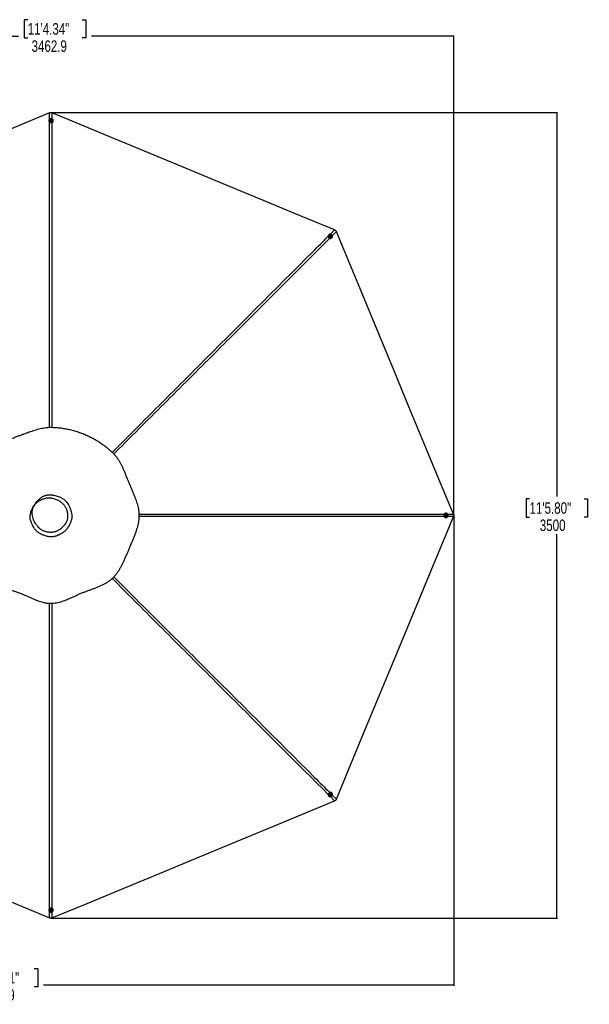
# Model space of a CAD drawing. Header units: millimetres. Extents: x 1684 to 18395, y 701 to 16538.
# Tile 49 of 61: x 6295 to 11242, y 7982 to 16538. Entities that reach past the tile are written whole.
import ezdxf

# ---------------------------------------------------------------- set-up
doc = ezdxf.new("R2010")
doc.units = ezdxf.units.MM
doc.header["$LTSCALE"] = 2
doc.layers.add('COMPONENT_GEOMETRY', color=7, linetype='Continuous')
doc.styles.add('SLDTEXTSTYLE0', font='TXT', dxfattribs={"width": 0.75})
doc.dimstyles.new('SLDDIMSTYLE1', dxfattribs={"dimtxt": 100, "dimasz": 6.604, "dimexe": 0, "dimexo": 0.0625, "dimgap": 25, "dimtad": 0, "dimtih": 1, "dimtoh": 1, "dimdec": 1, "dimrnd": 1e-09, "dimzin": 12, "dimdsep": 46, "dimtxsty": 'SLDTEXTSTYLE0', "dimsah": 1, "dimcen": 0.09, "dimadec": 0, "dimazin": 3, "dimtfac": 1, "dimtdec": 1, "dimtofl": 0, "dimtmove": 0, "dimatfit": 3, "dimfxl": 1, "dimfrac": 2, "dimtolj": 1, "dimtzin": 12, "dimarcsym": 0})

# ---------------------------------------------------------------- blocks, each defined once
blk = doc.blocks.new('_D_5')
at = {"layer": 'COMPONENT_GEOMETRY', "color": 7}
for p, q in [((6586.8, 15730.4), (10966, 15730.4)), ((10959.7, 15730.4), (10959.7, 12394.7)), ((10722.7, 12374.4), (10692.2, 12374.4)), ((10692.2, 12374.4), (10692.2, 12215.6)), ((11196.7, 12374.4), (11227.1, 12374.4)), ((11227.1, 12374.4), (11227.1, 12215.6)), ((10692.2, 12215.6), (10722.7, 12215.6)), ((11227.1, 12215.6), (11196.7, 12215.6)), ((10959.7, 8730.3), (10959.7, 12066)), ((6611.5, 8730.3), (10966, 8730.3))]:
    blk.add_line(p, q, dxfattribs=at)
for points in [[(10959.7, 15730.4), (10958.7, 15723.8), (10960.7, 15723.8)], [(10959.7, 8730.3), (10960.7, 8736.9), (10958.7, 8736.9)]]:
    blk.add_solid(points, dxfattribs=at)
at = {"layer": 'COMPONENT_GEOMETRY', "color": 7, "char_height": 100, "attachment_point": 1, "style": 'SLDTEXTSTYLE0'}
for s, insert in [('11\'5.80"', (10722.7, 12344.5)), ('3500', (10811.9, 12194.9))]:
    blk.add_mtext(s, dxfattribs=dict(at, insert=insert))
blk = doc.blocks.new('_D_6')
at = {"layer": 'COMPONENT_GEOMETRY', "color": 7}
for p, q in [((6364.3, 16537.6), (6333.8, 16537.6)), ((6333.8, 16537.6), (6333.8, 16378.8)), ((6838.3, 16537.6), (6868.8, 16537.6)), ((6868.8, 16537.6), (6868.8, 16378.8)), ((3138.4, 13270.5), (3138.4, 16399.9)), ((3138.4, 16393.6), (6283.1, 16393.6)), ((6333.8, 16378.8), (6364.3, 16378.8)), ((6868.8, 16378.8), (6838.3, 16378.8)), ((10064.3, 16393.6), (6919.5, 16393.6)), ((10064.3, 12233.2), (10064.3, 16399.9))]:
    blk.add_line(p, q, dxfattribs=at)
for points in [[(3138.4, 16393.6), (3145, 16392.5), (3145, 16394.6)], [(10064.3, 16393.6), (10057.7, 16394.6), (10057.7, 16392.5)]]:
    blk.add_solid(points, dxfattribs=at)
at = {"layer": 'COMPONENT_GEOMETRY', "color": 7, "char_height": 100, "attachment_point": 1, "style": 'SLDTEXTSTYLE0'}
for s, insert in [('11\'4.34"', (6364.3, 16507.7)), ('3462.9', (6398.1, 16358.1))]:
    blk.add_mtext(s, dxfattribs=dict(at, insert=insert))
blk = doc.blocks.new('_D_7')
at = {"layer": 'COMPONENT_GEOMETRY', "color": 7}
for p, q in [((10064.3, 12169.9), (10064.3, 8142.5)), ((2230.4, 11325.3), (2230.4, 8142.5)), ((5873.4, 8292.8), (5842.9, 8292.8)), ((5842.9, 8292.8), (5842.9, 8134.1)), ((6421.3, 8292.8), (6451.7, 8292.8)), ((6451.7, 8292.8), (6451.7, 8134.1)), ((2230.4, 8148.8), (5792.2, 8148.8)), ((5842.9, 8134.1), (5873.4, 8134.1)), ((6451.7, 8134.1), (6421.3, 8134.1)), ((10064.3, 8148.8), (6502.4, 8148.8))]:
    blk.add_line(p, q, dxfattribs=at)
for points in [[(2230.4, 8148.8), (2237, 8147.8), (2237, 8149.8)], [(10064.3, 8148.8), (10057.7, 8149.8), (10057.7, 8147.8)]]:
    blk.add_solid(points, dxfattribs=at)
at = {"layer": 'COMPONENT_GEOMETRY', "color": 7, "char_height": 100, "attachment_point": 1, "style": 'SLDTEXTSTYLE0'}
for s, insert in [('12\'10.21"', (5873.4, 8263)), ('3916.9', (5944.1, 8113.4))]:
    blk.add_mtext(s, dxfattribs=dict(at, insert=insert))

msp = doc.modelspace()

# ---------------------------------------------------------------- linework, layer by layer
at = {"color": 7, "linetype": 'Continuous', "lineweight": 25}
for p, q in [((6548.41, 15660.7), (6548.42, 15659.29)), ((6557.71, 15661.05), (6557.71, 15660.74)), ((6563.75, 15663.26), (6565.72, 15665.86)), ((6565.23, 15660.39), (6563.75, 15663.26)), ((6564.14, 15662.51), (6564.74, 15663.3)), ((6564.74, 15663.3), (6565.73, 15664.61)), ((6568.68, 15660.13), (6565.23, 15660.39)), ((6565.72, 15665.86), (6569.18, 15665.61)), ((6565.73, 15664.61), (6565.72, 15665.86)), ((6565.73, 15664.61), (6567.46, 15664.48)), ((6567.46, 15664.48), (6569.18, 15664.35)), ((6570.66, 15662.74), (6568.68, 15660.13)), ((6569.18, 15665.61), (6570.66, 15662.74)), ((6569.18, 15664.35), (6569.18, 15665.61)), ((6569.18, 15664.35), (6569.92, 15662.92)), ((6569.92, 15662.92), (6570.27, 15662.24)), ((6576.71, 15660.83), (6576.71, 15661.13)), ((6586.02, 15659.46), (6586.01, 15660.87)), ((8979.64, 14669.25), (8978.65, 14668.25)), ((8986.45, 14662.91), (8986.24, 14662.69)), ((8991.29, 14657.11), (8992.27, 14660.19)), ((8993.55, 14654.49), (8991.29, 14657.11)), ((8992.02, 14659.39), (8993.01, 14659.52)), ((8992.27, 14660.19), (8995.51, 14660.64)), ((8993.01, 14659.52), (8994.63, 14659.75)), ((8996.79, 14654.94), (8993.55, 14654.49)), ((8994.63, 14659.75), (8995.51, 14660.64)), ((8994.63, 14659.75), (8995.76, 14658.44)), ((8995.51, 14660.64), (8997.77, 14658.01)), ((8995.76, 14658.44), (8996.89, 14657.13)), ((8996.4, 14655.59), (8996.16, 14654.85)), ((8996.89, 14657.13), (8996.4, 14655.59)), ((8997.77, 14658.01), (8996.79, 14654.94)), ((8996.89, 14657.13), (8997.77, 14658.01)), ((8999.71, 14649.3), (8999.93, 14649.52)), ((9005.32, 14641.75), (9006.31, 14642.75)), ((9997.76, 12249.03), (9996.36, 12249.03)), ((9998.06, 12239.73), (9997.76, 12239.73)), ((9996.36, 12211.43), (9997.76, 12211.43)), ((9997.1, 12228.75), (9997.36, 12232.2)), ((9999.71, 12226.78), (9997.1, 12228.75)), ((9997.36, 12232.2), (10000.22, 12233.68)), ((9997.76, 12220.73), (9998.06, 12220.73)), ((9999.89, 12227.52), (9999.2, 12227.16)), ((9999.48, 12233.3), (10000.28, 12232.7)), ((10002.58, 12228.26), (9999.71, 12226.78)), ((10001.32, 12228.26), (9999.89, 12227.52)), ((10000.22, 12233.68), (10002.83, 12231.71)), ((10000.28, 12232.7), (10001.58, 12231.71)), ((10001.45, 12229.99), (10001.32, 12228.26)), ((10001.32, 12228.26), (10002.58, 12228.26)), ((10001.58, 12231.71), (10001.45, 12229.99)), ((10001.58, 12231.71), (10002.83, 12231.71)), ((10002.83, 12231.71), (10002.58, 12228.26)), ((8978.65, 9792.21), (8979.64, 9791.21)), ((8986.24, 9797.77), (8986.45, 9797.55)), ((8991.46, 9803.88), (8994.08, 9806.13)), ((8991.91, 9800.64), (8991.46, 9803.88)), ((8992.56, 9801.04), (8991.82, 9801.27)), ((8994.99, 9799.66), (8991.91, 9800.64)), ((8994.1, 9800.55), (8992.56, 9801.04)), ((8994.08, 9806.13), (8997.16, 9805.16)), ((8995.41, 9801.68), (8994.1, 9800.55)), ((8994.1, 9800.55), (8994.99, 9799.66)), ((8997.61, 9801.92), (8994.99, 9799.66)), ((8996.73, 9802.81), (8995.41, 9801.68)), ((8996.36, 9805.41), (8996.5, 9804.43)), ((8996.5, 9804.43), (8996.73, 9802.81)), ((8996.73, 9802.81), (8997.61, 9801.92)), ((8997.16, 9805.16), (8997.61, 9801.92)), ((8999.93, 9810.94), (8999.71, 9811.16)), ((9006.31, 9817.71), (9005.32, 9818.71)), ((6548.42, 8801.17), (6548.41, 8799.76)), ((6557.71, 8799.72), (6557.71, 8799.41)), ((6563.75, 8797.72), (6565.72, 8800.33)), ((6565.24, 8794.85), (6563.75, 8797.72)), ((6564.5, 8797.54), (6564.14, 8798.24)), ((6565.24, 8796.11), (6564.5, 8797.54)), ((6565.24, 8796.11), (6565.24, 8794.85)), ((6566.97, 8795.98), (6565.24, 8796.11)), ((6568.69, 8794.6), (6565.24, 8794.85)), ((6565.72, 8800.33), (6569.17, 8800.07)), ((6568.69, 8795.85), (6566.97, 8795.98)), ((6570.66, 8797.2), (6568.69, 8794.6)), ((6569.68, 8797.16), (6568.69, 8795.85)), ((6568.69, 8795.85), (6568.69, 8794.6)), ((6569.17, 8800.07), (6570.66, 8797.2)), ((6570.27, 8797.94), (6569.68, 8797.16)), ((6576.71, 8799.33), (6576.71, 8799.64)), ((6586.01, 8799.59), (6586.02, 8801))]:
    msp.add_line(p, q, dxfattribs=at)
at = {"color": 8, "linetype": 'Continuous', "lineweight": 25}
for p, q in [((6553.75, 15672.33), (6553.74, 15727.94)), ((6574.98, 15727.94), (6574.97, 15676.15)), ((8992.77, 14673.65), (9030.11, 14711)), ((9045.13, 14695.98), (9009.72, 14660.58)), ((10011.97, 12240.84), (10062.07, 12240.85)), ((10062.07, 12219.61), (10011.81, 12219.62)), ((9030.11, 9749.46), (8992.76, 9786.83)), ((9009.67, 9799.93), (9045.13, 9764.48)), ((6553.74, 8732.52), (6553.75, 8788.09)), ((6574.97, 8784.35), (6574.98, 8732.52))]:
    msp.add_line(p, q, dxfattribs=at)
at = {"color": 7, "linetype": 'Continuous', "lineweight": 25, "flags": 128}
for points in [[(6553.74, 15727.94), (6249.15, 15601.78), (5935.08, 15471.69), (5621, 15341.59), (5306.93, 15211.5), (4866.89, 15029.23), (4552.82, 14899.13), (4238.74, 14769.04), (4100.46, 14711.76)], [(6585.48, 15664.85), (6584.27, 15668.04), (6582.4, 15670.94), (6579.94, 15673.45), (6577, 15675.48), (6573.68, 15676.95), (6570.11, 15677.79), (6566.43, 15677.98), (6562.78, 15677.5), (6559.3, 15676.39), (6556.13, 15674.67), (6553.38, 15672.42), (6551.16, 15669.73), (6549.56, 15666.69), (6548.64, 15663.42), (6548.43, 15660.06), (6548.94, 15656.72), (6550.16, 15653.53), (6552.03, 15650.63), (6554.48, 15648.11), (6557.43, 15646.08), (6560.75, 15644.62), (6564.31, 15643.78), (6567.99, 15643.59), (6571.64, 15644.06), (6575.12, 15645.18), (6578.3, 15646.89), (6581.05, 15649.14), (6583.27, 15651.84), (6584.87, 15654.88), (6585.79, 15658.14), (6586, 15661.51), (6585.48, 15664.85)], [(6567.99, 15669.76), (6565.41, 15669.63), (6562.96, 15668.86), (6560.83, 15667.52), (6559.17, 15665.71), (6558.1, 15663.55), (6557.71, 15661.21), (6558.03, 15658.86), (6559.03, 15656.67), (6560.63, 15654.81), (6562.72, 15653.42), (6565.15, 15652.6), (6567.73, 15652.41), (6570.27, 15652.86), (6572.58, 15653.92), (6574.5, 15655.51), (6575.87, 15657.52), (6576.6, 15659.79), (6576.64, 15662.16), (6575.98, 15664.45), (6574.66, 15666.49), (6572.8, 15668.13), (6570.52, 15669.24), (6567.99, 15669.76)], [(6567.59, 15667.33), (6565.75, 15667.14), (6564.13, 15666.31), (6562.98, 15664.98), (6562.47, 15663.35), (6562.68, 15661.67), (6563.58, 15660.19), (6565.03, 15659.13), (6566.81, 15658.67), (6568.65, 15658.86), (6570.27, 15659.68), (6571.43, 15661.01), (6571.94, 15662.64), (6571.73, 15664.33), (6570.83, 15665.81), (6569.38, 15666.87), (6567.59, 15667.33)], [(9030.11, 14711), (8725.52, 14837.16), (8411.45, 14967.25), (8097.37, 15097.35), (7783.29, 15227.44), (7343.26, 15409.71), (7029.18, 15539.81), (6715.11, 15669.9), (6574.98, 15727.94)], [(8978.65, 14668.25), (8978.19, 14667.77), (8976.19, 14665.04), (8974.8, 14661.93), (8974.06, 14658.55), (8974.02, 14655.03), (8974.67, 14651.52), (8975.98, 14648.14), (8977.91, 14645.02), (8980.38, 14642.28), (8983.29, 14640.04), (8986.54, 14638.36), (8990, 14637.33), (8993.53, 14636.98), (8997.01, 14637.32), (9000.29, 14638.34), (9003.25, 14640), (9005.32, 14641.75)], [(9008.77, 14645.96), (9010.17, 14649.07), (9010.9, 14652.45), (9010.94, 14655.96), (9010.29, 14659.48), (9008.98, 14662.86), (9007.05, 14665.98), (9004.58, 14668.72), (9001.67, 14670.96), (8998.42, 14672.63), (8994.96, 14673.67), (8991.43, 14674.02), (8987.95, 14673.68), (8984.67, 14672.66), (8981.71, 14671), (8979.18, 14668.76), (8977.18, 14666.04), (8975.79, 14662.93), (8975.05, 14659.55), (8975.01, 14656.03), (8975.66, 14652.51), (8976.97, 14649.13), (8978.9, 14646.01), (8981.37, 14643.28), (8984.28, 14641.03), (8987.53, 14639.36), (8990.99, 14638.33), (8994.52, 14637.98), (8998, 14638.32), (9001.28, 14639.34), (9004.24, 14641), (9006.77, 14643.23), (9008.77, 14645.96)], [(8999.87, 14661.79), (8997.96, 14663.53), (8995.68, 14664.72), (8993.23, 14665.28), (8990.77, 14665.17), (8988.49, 14664.4), (8986.56, 14663.01), (8985.12, 14661.13), (8984.28, 14658.88), (8984.1, 14656.43), (8984.59, 14653.96), (8985.73, 14651.67), (8987.41, 14649.71), (8989.53, 14648.23), (8991.92, 14647.34), (8994.4, 14647.12), (8996.79, 14647.56), (8998.91, 14648.65), (9000.61, 14650.3), (9001.76, 14652.39), (9002.28, 14654.76), (9002.12, 14657.24), (9001.3, 14659.65), (8999.87, 14661.79)], [(8997.87, 14660.35), (8996.43, 14661.52), (8994.71, 14662.08), (8992.95, 14661.96), (8991.44, 14661.16), (8990.39, 14659.82), (8989.98, 14658.14), (8990.26, 14656.36), (8991.19, 14654.77), (8992.63, 14653.61), (8994.36, 14653.05), (8996.12, 14653.17), (8997.63, 14653.97), (8998.67, 14655.31), (8999.09, 14656.99), (8998.81, 14658.77), (8997.87, 14660.35)], [(10062.07, 12240.85), (9935.91, 12545.44), (9805.82, 12859.51), (9675.72, 13173.59), (9545.63, 13487.66), (9363.36, 13927.7), (9233.26, 14241.77), (9103.17, 14555.85), (9045.13, 14695.98)], [(9996.36, 12249.03), (9995.63, 12249.01), (9992.28, 12248.5), (9989.1, 12247.28), (9986.19, 12245.41), (9983.67, 12242.95), (9981.64, 12240), (9980.18, 12236.68), (9979.34, 12233.11), (9979.15, 12229.43), (9979.62, 12225.79), (9980.74, 12222.31), (9982.45, 12219.13), (9984.7, 12216.39), (9987.4, 12214.17), (9990.45, 12212.57), (9993.71, 12211.65), (9996.36, 12211.43)], [(10001.83, 12211.96), (10005.02, 12213.18), (10007.93, 12215.05), (10010.44, 12217.51), (10012.47, 12220.46), (10013.94, 12223.78), (10014.78, 12227.35), (10014.97, 12231.03), (10014.49, 12234.68), (10013.38, 12238.15), (10011.66, 12241.33), (10009.41, 12244.07), (10006.71, 12246.29), (10003.67, 12247.89), (10000.4, 12248.81), (9997.03, 12249.01), (9993.69, 12248.5), (9990.5, 12247.28), (9987.59, 12245.41), (9985.08, 12242.95), (9983.05, 12240), (9981.58, 12236.68), (9980.74, 12233.11), (9980.55, 12229.43), (9981.03, 12225.79), (9982.14, 12222.31), (9983.86, 12219.13), (9986.11, 12216.39), (9988.81, 12214.17), (9991.85, 12212.57), (9995.12, 12211.65), (9998.49, 12211.45), (10001.83, 12211.96)], [(10006.74, 12229.46), (10006.61, 12232.04), (10005.84, 12234.49), (10004.5, 12236.62), (10002.68, 12238.28), (10000.52, 12239.34), (9998.18, 12239.73), (9995.83, 12239.41), (9993.64, 12238.41), (9991.78, 12236.81), (9990.39, 12234.71), (9989.57, 12232.29), (9989.38, 12229.71), (9989.83, 12227.17), (9990.89, 12224.86), (9992.48, 12222.94), (9994.49, 12221.57), (9996.77, 12220.84), (9999.14, 12220.8), (10001.43, 12221.47), (10003.47, 12222.78), (10005.11, 12224.65), (10006.23, 12226.93), (10006.74, 12229.46)], [(10004.3, 12229.84), (10004.11, 12231.68), (10003.28, 12233.3), (10001.95, 12234.46), (10000.32, 12234.96), (9998.63, 12234.75), (9997.15, 12233.85), (9996.09, 12232.4), (9995.63, 12230.62), (9995.82, 12228.78), (9996.65, 12227.16), (9997.98, 12226), (9999.61, 12225.5), (10001.3, 12225.71), (10002.78, 12226.61), (10003.84, 12228.06), (10004.3, 12229.84)], [(9045.13, 9764.48), (9171.29, 10069.07), (9301.38, 10383.15), (9431.48, 10697.22), (9561.57, 11011.3), (9743.84, 11451.33), (9873.94, 11765.41), (10004.03, 12079.48), (10062.07, 12219.61)], [(9005.32, 9818.71), (9004.75, 9819.26), (9002.02, 9821.25), (8998.91, 9822.64), (8995.53, 9823.37), (8992.01, 9823.41), (8988.49, 9822.76), (8985.11, 9821.45), (8981.99, 9819.52), (8979.25, 9817.05), (8977.01, 9814.14), (8975.34, 9810.89), (8974.31, 9807.43), (8973.95, 9803.9), (8974.3, 9800.43), (8975.32, 9797.15), (8976.98, 9794.19), (8978.65, 9792.21)], [(8982.94, 9788.67), (8986.06, 9787.28), (8989.44, 9786.55), (8992.95, 9786.51), (8996.47, 9787.16), (8999.86, 9788.47), (9002.97, 9790.4), (9005.71, 9792.87), (9007.96, 9795.78), (9009.63, 9799.03), (9010.66, 9802.49), (9011.01, 9806.02), (9010.67, 9809.49), (9009.64, 9812.77), (9007.98, 9815.73), (9005.74, 9818.26), (9003.01, 9820.26), (8999.9, 9821.65), (8996.52, 9822.38), (8993, 9822.42), (8989.48, 9821.77), (8986.1, 9820.45), (8982.98, 9818.53), (8980.24, 9816.06), (8978, 9813.14), (8976.33, 9809.89), (8975.3, 9806.44), (8974.94, 9802.91), (8975.29, 9799.43), (8976.31, 9796.15), (8977.97, 9793.19), (8980.21, 9790.67), (8982.94, 9788.67)], [(8998.78, 9797.57), (9000.51, 9799.49), (9001.71, 9801.76), (9002.27, 9804.22), (9002.15, 9806.68), (9001.37, 9808.95), (8999.99, 9810.88), (8998.1, 9812.32), (8995.85, 9813.16), (8993.4, 9813.33), (8990.93, 9812.84), (8988.64, 9811.7), (8986.68, 9810.02), (8985.2, 9807.9), (8984.31, 9805.52), (8984.09, 9803.04), (8984.54, 9800.65), (8985.63, 9798.52), (8987.28, 9796.82), (8989.37, 9795.68), (8991.75, 9795.16), (8994.23, 9795.32), (8996.63, 9796.15), (8998.78, 9797.57)], [(8997.33, 9799.56), (8998.49, 9801), (8999.05, 9802.73), (8998.93, 9804.48), (8998.13, 9805.99), (8996.79, 9807.04), (8995.1, 9807.45), (8993.33, 9807.17), (8991.74, 9806.23), (8990.57, 9804.79), (8990.01, 9803.07), (8990.14, 9801.31), (8990.93, 9799.8), (8992.28, 9798.76), (8993.96, 9798.35), (8995.74, 9798.63), (8997.33, 9799.56)], [(4100.46, 9748.7), (4405.05, 9622.53), (4719.13, 9492.44), (5033.2, 9362.34), (5347.28, 9232.25), (5785.46, 9050.75), (6099.54, 8920.66), (6413.61, 8790.56), (6553.74, 8732.52)], [(6574.98, 8732.52), (6879.57, 8858.68), (7193.64, 8988.78), (7507.72, 9118.87), (7821.79, 9248.97), (8261.83, 9431.23), (8575.9, 9561.33), (8889.98, 9691.42), (9030.11, 9749.46)], [(6548.95, 8795.61), (6550.17, 8792.43), (6552.05, 8789.52), (6554.51, 8787.01), (6557.45, 8784.98), (6560.77, 8783.52), (6564.34, 8782.67), (6568.02, 8782.49), (6571.67, 8782.96), (6575.15, 8784.07), (6578.32, 8785.79), (6581.07, 8788.04), (6583.28, 8790.73), (6584.88, 8793.77), (6585.79, 8797.04), (6586, 8800.41), (6585.48, 8803.75), (6584.26, 8806.93), (6582.38, 8809.83), (6579.92, 8812.35), (6576.97, 8814.38), (6573.65, 8815.84), (6570.08, 8816.68), (6566.4, 8816.87), (6562.75, 8816.4), (6559.28, 8815.28), (6556.1, 8813.57), (6553.36, 8811.32), (6551.15, 8808.62), (6549.55, 8805.58), (6548.63, 8802.32), (6548.43, 8798.95), (6548.95, 8795.61)], [(6566.45, 8790.71), (6569.03, 8790.84), (6571.48, 8791.6), (6573.61, 8792.94), (6575.27, 8794.76), (6576.33, 8796.91), (6576.71, 8799.26), (6576.39, 8801.61), (6575.39, 8803.79), (6573.78, 8805.65), (6571.69, 8807.04), (6569.26, 8807.86), (6566.68, 8808.05), (6564.14, 8807.6), (6561.83, 8806.54), (6559.92, 8804.95), (6558.55, 8802.94), (6557.82, 8800.67), (6557.79, 8798.3), (6558.45, 8796.01), (6559.77, 8793.97), (6561.64, 8792.33), (6563.92, 8791.22), (6566.45, 8790.71)], [(6566.82, 8793.13), (6568.66, 8793.32), (6570.28, 8794.15), (6571.43, 8795.48), (6571.94, 8797.11), (6571.72, 8798.79), (6570.82, 8800.28), (6569.37, 8801.33), (6567.59, 8801.79), (6565.75, 8801.6), (6564.13, 8800.78), (6562.98, 8799.45), (6562.47, 8797.82), (6562.68, 8796.13), (6563.58, 8794.65), (6565.04, 8793.59), (6566.82, 8793.13)]]:
    msp.add_lwpolyline(points, dxfattribs=at)
at = {"color": 7, "linetype": 'Continuous', "lineweight": 25}
for centre, radius, start, end in [((6564.91, 15659.5), 16.49, 180.728845, 227.601363), ((6567.21, 15661.45), 9.52, 184.24805, 356.262512), ((6566.83, 15661.71), 2.62, 142.657805, 167.902695), ((6567.19, 15661.38), 3.11, 85.019219, 141.80522), ((6567.28, 15661.48), 3, 28.568958, 86.72221), ((6567.64, 15661.73), 2.57, 8.493212, 27.402549), ((6568.82, 15659.77), 17.2, 291.289357, 358.961637), ((8993.44, 14656.46), 9.52, 139.146124, 311.21615), ((8993.36, 14656.93), 2.62, 97.685884, 122.939963), ((8993.38, 14656.44), 3.11, 40.018165, 96.83619), ((8993.52, 14656.44), 3, 343.556684, 41.711224), ((8993.95, 14656.37), 2.57, 323.363067, 342.399973), ((9998.42, 12230.23), 9.52, 93.952877, 266.047123), ((9998.7, 12229.8), 2.57, 278.239214, 297.422897), ((9998.69, 12230.61), 2.62, 52.717729, 77.861805), ((9998.45, 12230.16), 3.01, 298.572402, 356.702589), ((9998.36, 12230.26), 3.1, 355.012502, 51.863461), ((8993.44, 9804), 9.52, 48.782347, 220.855378), ((8993.34, 9803.49), 2.57, 233.194153, 252.45788), ((8993.41, 9803.92), 3.01, 253.606816, 311.701221), ((8993.42, 9804.05), 3.1, 310.005439, 6.871172), ((8993.9, 9804.07), 2.62, 7.734809, 32.71455), ((6564.95, 8800.94), 16.53, 132.46262, 179.207178), ((6568.73, 8800.63), 17.3, 1.252047, 68.496959), ((6567.21, 8799.01), 9.52, 3.735355, 175.754083), ((6566.78, 8798.73), 2.57, 188.254646, 207.484569), ((6567.14, 8798.99), 3.01, 208.639922, 266.707849), ((6567.24, 8799.07), 3.1, 265.001005, 321.854681), ((6567.59, 8798.74), 2.62, 322.72707, 347.584316)]:
    msp.add_arc(centre, radius, start, end, dxfattribs=at)
for points, knots in [([(6553.74, 15727.94), (6556, 15728.72), (6559.07, 15729.77), (6563.84, 15730.2), (6567.84, 15730.03), (6571.81, 15729.16), (6574.14, 15728.27), (6574.98, 15727.94)], [0, 0, 0, 0, 0.3261569, 0.4447437, 0.6569461, 0.8759441, 1, 1, 1, 1]), ([(9030.11, 14711), (9032.25, 14709.95), (9035.17, 14708.52), (9038.87, 14705.44), (9041.56, 14702.47), (9043.76, 14699.06), (9044.76, 14696.8), (9045.13, 14695.98)], [0, 0, 0, 0, 0.3261716, 0.4447638, 0.6602889, 0.8759385, 1, 1, 1, 1]), ([(6309.43, 11548.15), (6318.56, 11544.5), (6336.78, 11537.23), (6363.46, 11525.5), (6389.71, 11513.72), (6415.72, 11502.21), (6440.33, 11491.98), (6463.72, 11483.23), (6485.96, 11476.06), (6506.75, 11470.74), (6525.96, 11467.15), (6543.43, 11465.02), (6561.1, 11464.15), (6580.89, 11464.6), (6602.69, 11466.84), (6626.22, 11471.23), (6649.4, 11477.29), (6672.24, 11484.69), (6694.79, 11493.17), (6718.64, 11503.06), (6743.88, 11514.26), (6770.69, 11526.54), (6797.8, 11538.84), (6825.35, 11550.75), (6852.81, 11561.6), (6879.86, 11571.64), (6906.33, 11581.21), (6932.69, 11590.81), (6958.84, 11600.72), (6984.69, 11611.27), (7010.09, 11622.79), (7034.88, 11635.61), (7057.93, 11649.53), (7079.04, 11664.58), (7098.01, 11680.62), (7115.39, 11698.2), (7131.27, 11716.95), (7145.77, 11736.72), (7159.07, 11757.35), (7171.34, 11778.68), (7182.76, 11800.6), (7194.25, 11824.56), (7205.9, 11850.59), (7217.89, 11878.75), (7229.83, 11907.43), (7242, 11936.37), (7254.67, 11965.71), (7267.46, 11995.36), (7280.1, 12025.41), (7292.09, 12055.54), (7302.35, 12083.72), (7310.82, 12110.02), (7317.59, 12134.4), (7323.16, 12159.08), (7326.98, 12182.05), (7329.25, 12203.15), (7330.27, 12222.24), (7330.2, 12241.3), (7328.78, 12262.36), (7325.64, 12285.3), (7320.54, 12309.91), (7314.06, 12334.07), (7306.48, 12357.83), (7298.04, 12381.25), (7288.34, 12405.97), (7277.47, 12432.08), (7265.58, 12459.68), (7253.61, 12487.35), (7241.9, 12515.05), (7230.81, 12542.51), (7220.22, 12569.22), (7209.96, 12594.92), (7199.81, 12619.53), (7189.52, 12643.12), (7178.87, 12665.79), (7167.61, 12687.59), (7155.53, 12708.53), (7142.44, 12728.54), (7128.17, 12747.51), (7110.12, 12768.03), (7087.62, 12789.4), (7061.46, 12812.4), (7033.92, 12834.25), (7005.13, 12855.01), (6975, 12874.7), (6943.64, 12893.21), (6909.44, 12911.38), (6872.45, 12928.79), (6832.61, 12945.07), (6791.86, 12959.3), (6750.27, 12971.4), (6707.94, 12981.27), (6672.14, 12987.53), (6643.22, 12991.3), (6621.39, 12993.5), (6599.44, 12995.04), (6577.55, 12995.89), (6555.93, 12996.08), (6533.28, 12994.76), (6509.71, 12991.85), (6485.21, 12987.31), (6461.1, 12981.59), (6437.26, 12974.93), (6413.51, 12967.48), (6389.67, 12959.41), (6365.56, 12950.84), (6341.04, 12941.89), (6316.07, 12932.75), (6288.7, 12922.74), (6259.15, 12911.72), (6227.57, 12899.41), (6196.04, 12886.26), (6169.17, 12873.96), (6146.79, 12862.75), (6128.78, 12853.02), (6110.75, 12842.44), (6092.73, 12830.84), (6074.77, 12818.01), (6057.05, 12803.83), (6040.6, 12788.89), (6025.58, 12773.41), (6012.14, 12757.46), (6000.07, 12740.16), (5989.26, 12721.76), (5979.63, 12702.41), (5971.02, 12682.26), (5963.25, 12661.41), (5955.77, 12638.85), (5948.47, 12614.54), (5941.14, 12588.43), (5933.8, 12561.58), (5926.1, 12534.21), (5917.97, 12506.64), (5909.69, 12479.15), (5901.47, 12451.84), (5893.46, 12424.71), (5885.86, 12397.71), (5878.84, 12370.76), (5872.56, 12343.8), (5867.23, 12316.76), (5863.05, 12289.63), (5860.51, 12265.12), (5859.33, 12243.36), (5859.08, 12224.39), (5860.12, 12205.53), (5862.44, 12186.89), (5866.08, 12167.01), (5871.12, 12146.01), (5877.49, 12123.97), (5884.52, 12102.26), (5892.28, 12079.76), (5900.56, 12056.35), (5909.08, 12031.88), (5917.14, 12007.25), (5924.41, 11982.46), (5930.61, 11957.69), (5936.04, 11933.27), (5941.57, 11906.34), (5947.34, 11877.32), (5953.8, 11846.55), (5960.85, 11817.21), (5968.98, 11789.16), (5978.15, 11763.8), (5988.4, 11741.1), (5999.59, 11720.98), (6012.49, 11702.2), (6027.12, 11685.01), (6043.14, 11669.38), (6061.44, 11654.34), (6082.06, 11640.14), (6104.9, 11626.93), (6128.52, 11615.22), (6152.78, 11604.67), (6177.61, 11594.96), (6202.98, 11585.78), (6228.89, 11576.82), (6255.33, 11567.78), (6282.31, 11558.39), (6300.33, 11551.59), (6309.43, 11548.15)], [0, 0, 0, 0, 0.0062079, 0.0123847, 0.0185275, 0.0246372, 0.0307136, 0.0357515, 0.0407647, 0.0457516, 0.0494761, 0.0531858, 0.0568886, 0.0606336, 0.0656625, 0.0707159, 0.0757949, 0.0808976, 0.0860265, 0.0911809, 0.0973971, 0.1036484, 0.1099363, 0.116261, 0.1226055, 0.1285507, 0.1344957, 0.1404391, 0.1463799, 0.1523162, 0.1582479, 0.1641727, 0.1700884, 0.1753383, 0.1805792, 0.1857567, 0.1909068, 0.1960997, 0.2013354, 0.2066101, 0.2119258, 0.2172802, 0.2237536, 0.2302781, 0.2368554, 0.2434816, 0.2500953, 0.257012, 0.2639405, 0.2708741, 0.2778026, 0.2832351, 0.2886523, 0.294047, 0.2994131, 0.303457, 0.3074802, 0.3114793, 0.3154719, 0.3208122, 0.32617, 0.3315397, 0.3369132, 0.3422866, 0.3476539, 0.3540791, 0.3604808, 0.3668553, 0.3731968, 0.379444, 0.385547, 0.3914459, 0.3971495, 0.4026894, 0.4080894, 0.4133727, 0.4185521, 0.423644, 0.4286621, 0.4336209, 0.4408799, 0.4482224, 0.4556009, 0.4630516, 0.4706144, 0.478305, 0.4860229, 0.4950456, 0.5040918, 0.5131652, 0.5222698, 0.5314085, 0.540585, 0.5451896, 0.5498053, 0.5544326, 0.5590731, 0.5636265, 0.5680646, 0.5733929, 0.5787174, 0.5840504, 0.5894025, 0.5947854, 0.6002096, 0.6056867, 0.6112314, 0.6168532, 0.6225079, 0.6296062, 0.636771, 0.6440355, 0.6514438, 0.6557602, 0.6601503, 0.6646266, 0.669204, 0.6739001, 0.6787296, 0.6836315, 0.6879634, 0.6923325, 0.6967724, 0.7013023, 0.7059222, 0.710634, 0.7154345, 0.7203229, 0.7260147, 0.7318156, 0.7377239, 0.743736, 0.7497899, 0.7558437, 0.7618906, 0.7679227, 0.7739342, 0.7799172, 0.7858631, 0.7917629, 0.7976083, 0.8033903, 0.807398, 0.8113778, 0.8153479, 0.8193167, 0.8232851, 0.8282375, 0.8331799, 0.8381049, 0.843009, 0.8485831, 0.8541205, 0.8596181, 0.8650715, 0.8704442, 0.8757132, 0.8808802, 0.8878858, 0.894593, 0.9010551, 0.9073121, 0.9133951, 0.9183508, 0.923216, 0.9280042, 0.9327336, 0.93743, 0.9421128, 0.9477263, 0.9533461, 0.9589832, 0.9646483, 0.9703546, 0.9761134, 0.9819397, 0.9878499, 0.9938627, 1, 1, 1, 1]), ([(6405.26, 12293.16), (6405.26, 12293.16), (6407.32, 12297.62), (6412.29, 12306.17), (6419.51, 12317.78), (6427.35, 12329.2), (6436.31, 12341.2), (6446.46, 12352.87), (6456.49, 12363.54), (6465.79, 12372.51), (6475.73, 12380.88), (6487.75, 12389.65), (6499.6, 12396.61), (6511.07, 12401.7), (6520.28, 12404.76), (6529.9, 12407.25), (6539.97, 12408.97), (6550.29, 12409.8), (6560.63, 12409.64), (6570.79, 12408.4), (6584.19, 12406.81), (6600.97, 12403.74), (6620.93, 12398.41), (6638.34, 12391.99), (6653.09, 12385.07), (6665.39, 12378.15), (6677.2, 12370.19), (6688.2, 12361.44), (6698.02, 12351.69), (6706.66, 12341.07), (6714.39, 12329.53), (6721.2, 12317.26), (6727.14, 12304.51), (6732.44, 12291.47), (6737.36, 12278.21), (6741.5, 12265.29), (6744.77, 12252.71), (6747.1, 12240.44), (6748.52, 12227.84), (6748.24, 12213.79), (6746.07, 12199.75), (6742.42, 12185.94), (6738.1, 12173.43), (6733.02, 12161.12), (6727.04, 12148.15), (6719.99, 12134.67), (6711.32, 12120.89), (6701.15, 12107.81), (6689.8, 12096.71), (6677.93, 12086.88), (6665.83, 12078.14), (6652.76, 12069.95), (6639.07, 12062.58), (6626.88, 12056.94), (6619.2, 12054.03), (6616.39, 12052.96)], [0, 0, 0, 0, 0.0000002, 0.0203396, 0.0407967, 0.0565247, 0.0775365, 0.1026581, 0.1203833, 0.1381485, 0.1560933, 0.1741273, 0.1997209, 0.2127674, 0.2259233, 0.2398089, 0.2537879, 0.2680968, 0.2825362, 0.2964356, 0.3103525, 0.3383189, 0.3668546, 0.3956248, 0.4148457, 0.4341693, 0.4538503, 0.4736721, 0.4921795, 0.5108938, 0.5301475, 0.549542, 0.5688511, 0.5882188, 0.607724, 0.6272734, 0.6443249, 0.6614452, 0.6789067, 0.6966054, 0.7193756, 0.7374442, 0.7556229, 0.7740273, 0.7924813, 0.8146178, 0.8368813, 0.8597376, 0.8829366, 0.9023076, 0.9233891, 0.944566, 0.9660269, 0.987584, 1, 1, 1, 1]), ([(6604.64, 12088.7), (6606.82, 12089.48), (6612.86, 12091.61), (6622.46, 12095.98), (6633.33, 12102.01), (6643.81, 12108.91), (6654.77, 12117.25), (6666.03, 12127.07), (6677.33, 12138.74), (6687.65, 12151.6), (6695.36, 12163.76), (6700.73, 12174.67), (6704.3, 12183.95), (6707.12, 12193.61), (6709.37, 12204.6), (6710.75, 12216.89), (6710.79, 12230.47), (6709.77, 12244.18), (6707.95, 12256.98), (6705.36, 12268.73), (6702.14, 12279.44), (6697.91, 12289.93), (6692.95, 12299.97), (6687.28, 12309.46), (6681.03, 12318.43), (6674.04, 12326.99), (6666.18, 12335.03), (6657.65, 12342.57), (6648.43, 12349.56), (6638.62, 12355.88), (6626.68, 12362.51), (6612.49, 12369.02), (6595.9, 12375.12), (6581.62, 12379.19), (6569.92, 12381.86), (6558.72, 12383.69), (6544.92, 12384.01), (6528.69, 12382.16), (6512.53, 12378.19), (6495.79, 12372.88), (6478.83, 12365.65), (6464.28, 12357.72), (6453.11, 12350.3), (6445.74, 12344.49), (6441.32, 12340.43), (6435.66, 12334.99), (6429.43, 12328.14), (6422.26, 12318.12), (6417.04, 12308.82), (6413.23, 12301.03), (6411.38, 12294.31), (6409.12, 12289.57), (6406.88, 12284.81), (6405.36, 12279.56), (6404.5, 12273.99), (6403.71, 12266.88), (6402.28, 12258.48), (6401.98, 12248.13), (6403.7, 12237.45), (6407.11, 12222.81), (6410.73, 12208.61), (6413.61, 12196.42), (6415.23, 12189.95), (6418.42, 12182.63), (6424.01, 12173.22), (6431.12, 12161.24), (6439.13, 12149.73), (6449.42, 12136.55), (6459.67, 12124.58), (6470.12, 12114.08), (6478.96, 12107.2), (6488.48, 12101.22), (6498.61, 12096.13), (6509.28, 12091.85), (6520.83, 12088.34), (6533.13, 12085.62), (6546.13, 12083.73), (6559.33, 12082.6), (6573.6, 12082.28), (6588.91, 12084.06), (6599.36, 12087.15), (6604.64, 12088.7)], [0, 0, 0, 0, 0.0072771, 0.0201698, 0.0331577, 0.0463882, 0.0596821, 0.0764887, 0.0934091, 0.110772, 0.1283443, 0.1386432, 0.1490199, 0.1596244, 0.1703004, 0.1843231, 0.1984956, 0.2130042, 0.2275845, 0.2391945, 0.2508697, 0.2627754, 0.2747596, 0.2861219, 0.2975447, 0.3091734, 0.3208831, 0.3329095, 0.3450026, 0.357293, 0.3696413, 0.3879743, 0.4064294, 0.4252474, 0.4347156, 0.4442173, 0.4609291, 0.4779991, 0.4955504, 0.5132374, 0.5332811, 0.5535192, 0.5653525, 0.5755072, 0.5830633, 0.5842369, 0.600249, 0.6121607, 0.6229472, 0.6338348, 0.639342, 0.6448637, 0.6503242, 0.6559009, 0.6620163, 0.6681516, 0.6784604, 0.6888336, 0.7005719, 0.7124255, 0.7362245, 0.7466821, 0.7519149, 0.7572066, 0.7717571, 0.7863511, 0.8010955, 0.8158873, 0.8390114, 0.8506856, 0.862489, 0.8742071, 0.8860332, 0.8981535, 0.9103607, 0.9240309, 0.9377758, 0.9517172, 0.9657273, 0.982691, 1, 1, 1, 1]), ([(6399.57, 12161.87), (6399.57, 12161.87), (6398.62, 12164.73), (6396.43, 12170.39), (6392, 12179.48), (6387.6, 12189.86), (6385.73, 12199.65), (6385.16, 12209.19), (6385.49, 12218.35), (6386.88, 12229.49), (6388.79, 12240.62), (6390.66, 12250.7), (6391.97, 12259.77), (6393.87, 12267.73), (6397.22, 12275.34), (6401.02, 12281.75), (6403.62, 12287.77), (6404.92, 12291.31), (6405.26, 12293.16), (6405.26, 12293.16)], [0, 0, 0, 0, 0.0000009, 0.06603, 0.1324993, 0.2210707, 0.3120633, 0.3485615, 0.4299619, 0.5122611, 0.5952473, 0.6782959, 0.7369327, 0.7957979, 0.8566456, 0.9181348, 0.9587881, 0.9999991, 1, 1, 1, 1]), ([(10062.07, 12240.85), (10062.85, 12238.59), (10063.9, 12235.52), (10064.33, 12230.75), (10064.16, 12226.75), (10063.29, 12222.78), (10062.4, 12220.45), (10062.07, 12219.61)], [0, 0, 0, 0, 0.3261569, 0.4447437, 0.6569461, 0.8759441, 1, 1, 1, 1]), ([(6616.39, 12052.96), (6612.97, 12051.79), (6606.11, 12049.43), (6595.52, 12046.75), (6584.66, 12044.82), (6572.12, 12043.68), (6557.88, 12044.18), (6542.11, 12046.48), (6526.33, 12050.02), (6511.22, 12054.55), (6496.87, 12059.72), (6483.24, 12065.45), (6469.95, 12072.2), (6457.67, 12079.88), (6446.61, 12088.48), (6436.66, 12097.93), (6428.16, 12109.01), (6418.47, 12123.06), (6408.51, 12140.56), (6402.34, 12154.66), (6399.57, 12161.87), (6399.57, 12161.87)], [0, 0, 0, 0, 0.0402729, 0.0810581, 0.121834, 0.1632455, 0.2214269, 0.2804486, 0.3410432, 0.401947, 0.4565463, 0.5113226, 0.5668696, 0.6228371, 0.6727224, 0.7231614, 0.7755427, 0.8283301, 0.9137048, 0.9999996, 1, 1, 1, 1]), ([(9045.13, 9764.48), (9044.97, 9764.13), (9044.2, 9762.3), (9042.42, 9759.17), (9039.27, 9755.29), (9035.24, 9752.01), (9031.97, 9750.24), (9030.22, 9749.51), (9030.11, 9749.46)], [0, 0, 0, 0, 0.0530565, 0.2728854, 0.4925364, 0.7381047, 0.9839564, 1, 1, 1, 1]), ([(6574.98, 8732.52), (6574.65, 8732.38), (6572.89, 8731.68), (6569.53, 8730.71), (6564.71, 8730.18), (6559.66, 8730.59), (6555.99, 8731.61), (6554.05, 8732.39), (6553.74, 8732.52)], [0, 0, 0, 0, 0.04874238, 0.2609758, 0.47935628, 0.7122289, 0.95391893, 1, 1, 1, 1])]:
    msp.add_open_spline(points, degree=3, knots=knots, dxfattribs=at)
at = {"color": 8, "linetype": 'Continuous', "lineweight": 25}
for points, knots in [([(6555, 12995.8), (6554.82, 13114.88), (6554.27, 13467.98), (6553.98, 14289.22), (6553.82, 15054), (6553.76, 15584.73), (6553.75, 15647.36)], [0, 0, 0, 0, 0.1347509, 0.3995504, 0.9291519, 1, 1, 1, 1]), ([(6574.97, 15644), (6574.92, 15262.63), (6574.86, 14675.27), (6574.59, 13881.94), (6574.36, 13380.56), (6573.87, 13085.2), (6573.72, 12995.8)], [0, 0, 0, 0, 0.4320157, 0.6653586, 0.8987014, 1, 1, 1, 1]), ([(7098.97, 12778.07), (7183.08, 12862.45), (7432.41, 13112.55), (8012.95, 13693.5), (8554.01, 14234.79), (8929.65, 14610.51), (8974.32, 14655.2)], [0, 0, 0, 0, 0.1347171, 0.399333, 0.9285674, 1, 1, 1, 1]), ([(8987.38, 14638.25), (8717.14, 14368.07), (8301.23, 13952.25), (7739.53, 13390.93), (7384.86, 13036.59), (7175.69, 12828.11), (7112.39, 12765.02)], [0, 0, 0, 0, 0.4325243, 0.665674, 0.8988238, 1, 1, 1, 1]), ([(7330.01, 12239.59), (7449.07, 12239.77), (7802.14, 12240.32), (8623.35, 12240.61), (9388.36, 12240.78), (9919.32, 12240.83), (9982.17, 12240.84)], [0, 0, 0, 0, 0.13468924, 0.39942877, 0.9289105, 1, 1, 1, 1]), ([(9982.33, 12219.62), (9599.56, 12219.67), (9010.8, 12219.73), (8216.07, 12220), (7714.72, 12220.23), (7419.39, 12220.72), (7330.02, 12220.87)], [0, 0, 0, 0, 0.4329292, 0.6659109, 0.8988926, 1, 1, 1, 1]), ([(8974.34, 9805.25), (8703.51, 10076.14), (8287.03, 10492.71), (7725.06, 11055.06), (7370.71, 11409.74), (7162.22, 11618.93), (7099.11, 11682.24)], [0, 0, 0, 0, 0.4331066, 0.6660082, 0.8989098, 1, 1, 1, 1]), ([(7112.3, 11695.53), (7196.64, 11611.45), (7446.71, 11362.15), (8027.63, 10781.64), (8568.3, 10241.21), (8943.4, 9866.19), (8987.46, 9822.14)], [0, 0, 0, 0, 0.1348077, 0.3997005, 0.9294887, 1, 1, 1, 1]), ([(6553.75, 8812.7), (6553.8, 9195.33), (6553.86, 9783.94), (6554.13, 10578.52), (6554.36, 11079.9), (6554.85, 11375.26), (6555, 11464.66)], [0, 0, 0, 0, 0.4328211, 0.6658336, 0.8988461, 1, 1, 1, 1]), ([(6573.72, 11464.64), (6573.9, 11345.56), (6574.45, 10992.47), (6574.74, 10171.24), (6574.91, 9407.56), (6574.96, 8877.93), (6574.97, 8816.41)], [0, 0, 0, 0, 0.13491123, 0.40004364, 0.93031113, 1, 1, 1, 1])]:
    msp.add_open_spline(points, degree=3, knots=knots, dxfattribs=at)
at = {"layer": 'COMPONENT_GEOMETRY', "color": 7}
for p, q in [((6564.13, 15730.38), (6584.29, 15730.38)), ((10064.25, 12230.66), (10064.25, 12172.43)), ((6564.13, 8730.33), (6608.92, 8730.33))]:
    msp.add_line(p, q, dxfattribs=at)

# ---------------------------------------------------------------- dimensions: what is measured, and where the dimension line sits
for base, p1, p2, picture, middle in [((3138.37, 16393.56), (10064.25, 12230.66), (3138.37, 13267.95), '_D_6', (6601.31, 16393.56)), ((10064.25, 8148.82), (2230.37, 11327.86), (10064.25, 12172.43), '_D_7', (6147.31, 8148.82))]:
    dim = msp.add_linear_dim(base=base, p1=p1, p2=p2, dimstyle='SLDDIMSTYLE1', dxfattribs=at)
    dim.commit()
    dim.dimension.update_dxf_attribs({"geometry": picture, "text_midpoint": middle, "dimtype": 160})
dim = msp.add_linear_dim(base=(10959.6672, 8730.3338), p1=(6584.2945, 15730.3809), p2=(6608.9166, 8730.3338), angle=90, dimstyle='SLDDIMSTYLE1', dxfattribs=at)
dim.commit()
dim.dimension.update_dxf_attribs({"geometry": '_D_5', "text_midpoint": (10959.6672, 12230.3573), "dimtype": 160})

doc.saveas('drawing.dxf')
